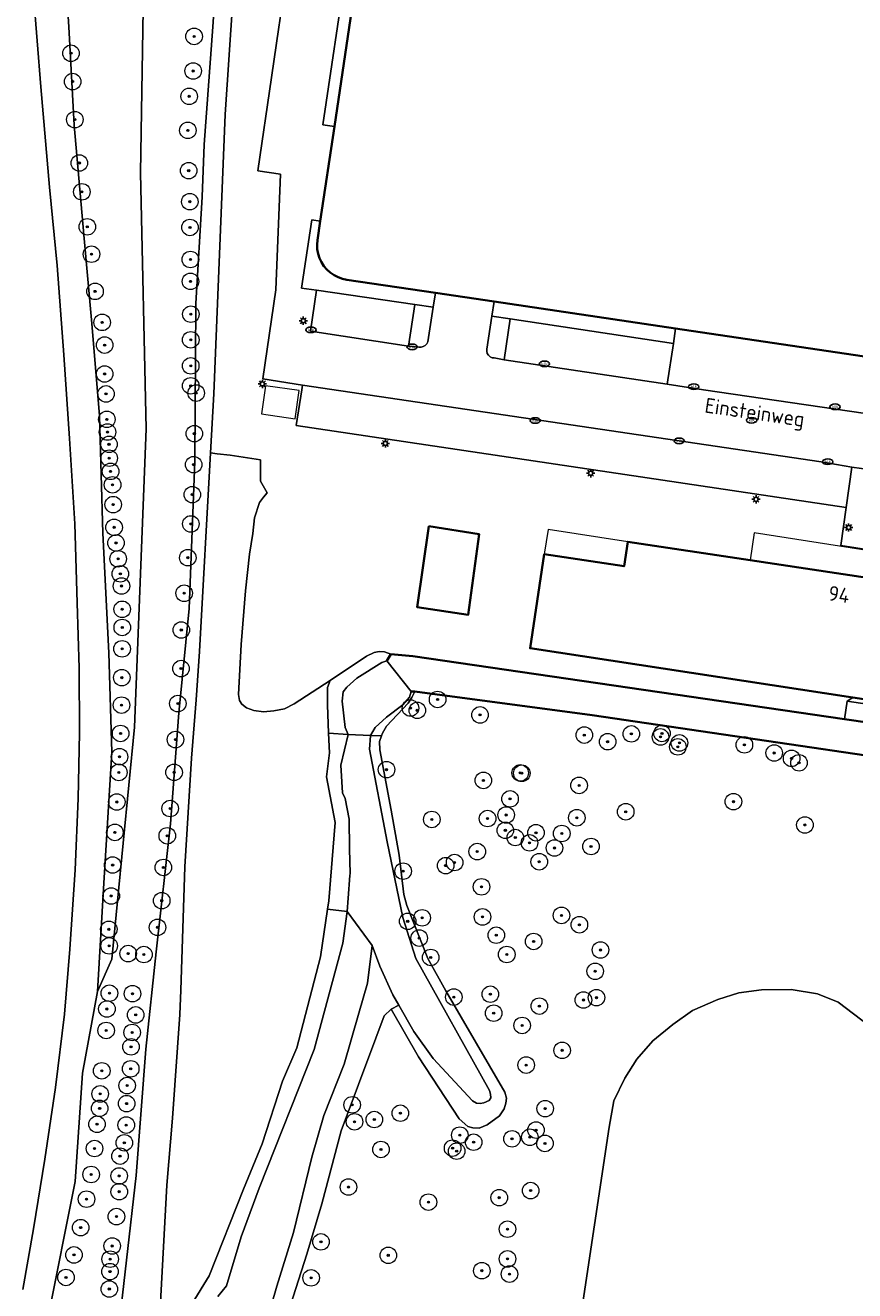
# Model space of a CAD drawing. Header units: metres. Extents: x 89394 to 92106, y 463550 to 466167.
# Tile 78 of 112: x 91162 to 91262, y 464641 to 464794. Entities that reach past the tile are written whole.
import ezdxf
from ezdxf.enums import TextEntityAlignment as Align

# ---------------------------------------------------------------- set-up
doc = ezdxf.new("R2010")
doc.units = ezdxf.units.M
for name, color, linetype, lineweight in [('B-PV-GK-BESCHOEIING-G', 253, 'OB-BESCHOEIING-BLOK', 35), ('B-PV-GR-BEPLANTING_CULTUUR_BOSPLANTSOEN-GV', 90, 'Continuous', 18), ('B-PV-GR-BOOM-S', 90, 'Continuous', 25), ('B-PV-GR-BOUWLAND_BRAAKLIGGEND-GV', 200, 'Continuous', 13), ('B-PV-GR-GROENVOORZIENING-GV', 80, 'Continuous', 18), ('B-PV-GR-STRUIK-GV', 90, 'Continuous', 13), ('B-PV-GW-TALUD_KRUIN-G', 90, 'Continuous', 18), ('B-PV-IE-MEUBILAIR-S', 7, 'Continuous', 25), ('B-PV-IE-TERREINAFSCHEIDING_KUNSTMATIG_HEKWERK-G', 20, 'IE-TERREINAFSCHEIDING_KUNSTMATIG-SO', 18), ('B-PV-OG-BEBOUWING-GV', 7, 'Continuous', 35), ('B-PV-OG-BEBOUWING-T18', 1, 'Continuous', 18), ('B-PV-OG-BEBOUWING_LUIFEL-GV', 7, 'Continuous', 18), ('B-PV-OG-TERREIN_BEGROEID-GV', 7, 'Continuous', 18), ('B-PV-OG-TERREIN_ERF-GV', 50, 'Continuous', 18), ('B-PV-OG-TERREIN_OEVER-GV', 7, 'Continuous', 18), ('B-PV-OG-TOPOGRAFIE-T18', 1, 'Continuous', 18), ('B-PV-OG-WATER_SLOOT-GV', 120, 'Continuous', 18), ('B-PV-VH-VERHARDING_BETONSTRAATSTEEN-GV', 190, 'Continuous', 18), ('B-PV-VH-VERHARDING_GESLOTEN-GV', 210, 'Continuous', 18), ('B-PV-VH-VERHARDING_HALFVERHARDING_GRIND-GV', 210, 'Continuous', 18), ('B-PV-VH-VERHARDING_OPEN_TEGEL-GV', 90, 'Continuous', 18), ('B-PV-VW-MARKERING_PICTOGRAM-G', 7, 'Continuous', 18)]:
    doc.layers.add(name, color=color, linetype=linetype, lineweight=lineweight)
doc.styles.add('NLCS-ISO', font='NLCS-ISO.ttf')
doc.styles.add('NLCS-ISO-M500-T18', font='NLCS-ISO.ttf', dxfattribs={"height": 0.9})
doc.linetypes.add('IE-TERREINAFSCHEIDING_KUNSTMATIG-SO', pattern='A,4,[82,NLCS.SHX,S=0.75,R=90,X=0,Y=0],4,-2', length=10)
doc.linetypes.add('OB-BESCHOEIING-BLOK', pattern='A,6,-1,[152,NLCS.SHX,S=2,R=0,X=-1,Y=0]', length=7)

# ---------------------------------------------------------------- blocks, each defined once
blk = doc.blocks.new('SIE-MEUBILAIR_PAAL_LICHTMAST-SO')
for points in [[(-0.62, 0), (-1, 0)], [(-0.71, 0.71), (-0.44, 0.44)], [(0, 1), (0, 0.62)], [(0.44, 0.44), (0.71, 0.71)], [(1, 0), (0.62, 0)], [(-0.71, -0.71), (-0.44, -0.44)], [(0, -0.62), (0, -1)], [(0.44, -0.44), (0.71, -0.71)]]:
    blk.add_lwpolyline(points)
blk.add_circle((0, 0), 0.5)
blk = doc.blocks.new('SIE-MEUBILAIR_PUT_KOLK-SO')
blk.add_ellipse((0, 0), major_axis=(1.25, 0), ratio=0.54)
at = {"style": 'NLCS-ISO'}
blk.add_text('klk', height=0.75, dxfattribs=at).set_placement((0.03, 0), align=Align.MIDDLE_CENTER)
blk = doc.blocks.new('SGR-BOOM_GBKN-SO')
at = {"linetype": 'ByBlock', "lineweight": 18}
h = blk.add_hatch(color=0, dxfattribs=at)
h.dxf.hatch_style = 1
edge = h.paths.add_edge_path()
edge.add_arc((0, 0), 0.25, 0, 360)
at = {"color": 0, "linetype": 'ByBlock', "lineweight": 18}
for radius in [2, 0.25]:
    blk.add_circle((0, 0), radius, dxfattribs=at)
at = {"color": 0, "linetype": 'ByBlock', "lineweight": 18, "style": 'NLCS-ISO'}
blk.add_attdef('SOORT', (2.5, 0), '', height=1.5, dxfattribs=at)

msp = doc.modelspace()

# ---------------------------------------------------------------- linework, layer by layer
at = {"layer": 'B-PV-GK-BESCHOEIING-G', "flags": 128}
for points in [[(91292.539, 464701.811), (91292.585, 464702.08), (91293.164, 464705.489), (91289.022, 464706.092), (91260.909, 464710.188), (91208.653, 464717.802), (91206.024, 464718.046), (91205.525, 464717.212)], [(91288.444, 464702.125), (91287.368, 464702.283), (91230.362, 464710.67), (91208.906, 464713.531), (91208.459, 464713.506)]]:
    msp.add_lwpolyline(points, dxfattribs=at)
at = {"layer": 'B-PV-GR-BEPLANTING_CULTUUR_BOSPLANTSOEN-GV', "flags": 128}
for points in [[(91287.368, 464702.283), (91230.362, 464710.67), (91208.906, 464713.531), (91208.529, 464712.801), (91208.084, 464712.117), (91205.5, 464709.348), (91204.984, 464708.482), (91204.864, 464708.143), (91204.627, 464707.476), (91204.66, 464706.488), (91206.06, 464699.167), (91207.002, 464693.736), (91207.562, 464688.975), (91207.936, 464687.661), (91210.495, 464681.244), (91212.651, 464677.336), (91219.799, 464665.097), (91219.996, 464664.359), (91219.919, 464663.74), (91219.704, 464663.054), (91219.165, 464662.234), (91217.659, 464661.151), (91216.689, 464660.75), (91215.909, 464660.759), (91215.314, 464660.928), (91214.269, 464661.86), (91209.335, 464669.363), (91206.063, 464675.134), (91205.202, 464674.33), (91204.202, 464671.632), (91199.992, 464660.401), (91197.653, 464651.599), (91195.844, 464645.516), (91193.198, 464637.192)], [(91223.677, 464602.627), (91232.414, 464660.856), (91232.97, 464664.03), (91234.318, 464666.795), (91235.75, 464669.066), (91237.711, 464671.271), (91240.107, 464673.265), (91242.507, 464674.968), (91245.55, 464676.283), (91248.117, 464677.087), (91250.856, 464677.465), (91254.432, 464677.498), (91257.619, 464676.977), (91260.111, 464675.955), (91289.125, 464653.932), (91445.953, 464630.633)]]:
    msp.add_lwpolyline(points, dxfattribs=at)
at = {"layer": 'B-PV-GR-BOUWLAND_BRAAKLIGGEND-GV', "flags": 128}
for points in [[(91264.618, 464730.528), (91260.468, 464731.169), (91261.107, 464735.774), (91194.56, 464745.66), (91195.225, 464750), (91195.31, 464750.56), (91190.52, 464751.31), (91192.104, 464762.078), (91192.66, 464776.079), (91189.931, 464776.474), (91191.565, 464787.757), (91192.472, 464793.851), (91193.656, 464801.914)], [(91186.878, 464797.108), (91185.951, 464783.269), (91184.582, 464749.504), (91184.186, 464742.362), (91185.013, 464742.257), (91186.586, 464742.076), (91190.244, 464741.515), (91190.225, 464738.966), (91191.042, 464737.531), (91190.594, 464737.03), (91190.12, 464736.368), (91189.509, 464734.529), (91189.314, 464732.637), (91188.906, 464730.112), (91188.437, 464725.709), (91187.919, 464719.216), (91187.567, 464713.158), (91187.718, 464712.444), (91187.965, 464712.005), (91188.557, 464711.561), (91189.425, 464711.228), (91190.595, 464711.076), (91191.859, 464711.174), (91193.125, 464711.434), (91194.327, 464712.039), (91198.685, 464714.833), (91203.081, 464717.807), (91203.982, 464718.255), (91204.581, 464718.339), (91205.223, 464718.308), (91206.024, 464718.046), (91208.653, 464717.802), (91260.909, 464710.188), (91261.222, 464712.335), (91261.9, 464712.815), (91222.851, 464718.754), (91224.575, 464730.123), (91234.225, 464728.669), (91234.672, 464731.635), (91249.47, 464729.406), (91263.664, 464727.268)], [(91181.956, 464639.553), (91184.04, 464642.882), (91188.178, 464653.343), (91190.431, 464658.832), (91192.894, 464666.408), (91194.617, 464670.431), (91197.495, 464681.445), (91198.348, 464687.222), (91198.494, 464688.208), (91199.042, 464694.702), (91199.254, 464697.669), (91198.237, 464703.22), (91198.578, 464706.1), (91198.483, 464708.483), (91198.345, 464711.915), (91198.36, 464713.989), (91198.685, 464714.833), (91194.327, 464712.039), (91193.125, 464711.434), (91191.859, 464711.174), (91190.595, 464711.076), (91189.425, 464711.228), (91188.557, 464711.561), (91187.965, 464712.005), (91187.718, 464712.444), (91187.567, 464713.158), (91187.919, 464719.216), (91188.437, 464725.709), (91188.906, 464730.112), (91189.314, 464732.637), (91189.509, 464734.529), (91190.12, 464736.368), (91190.594, 464737.03), (91191.042, 464737.531), (91190.225, 464738.966), (91190.244, 464741.515), (91186.586, 464742.076), (91185.013, 464742.257), (91184.186, 464742.362), (91182.855, 464718.339), (91182.437, 464712.533), (91181.893, 464705.447), (91181.07, 464692.327), (91180.619, 464677.395), (91180.486, 464674.459), (91179.583, 464661.957), (91178.922, 464653.827), (91178.003, 464637.444)]]:
    msp.add_lwpolyline(points, dxfattribs=at)
msp.add_lwpolyline([(91210.617, 464733.5), (91216.675, 464732.554), (91215.377, 464722.809), (91209.19, 464723.736)], close=True, dxfattribs=at)
at = {"layer": 'B-PV-GR-GROENVOORZIENING-GV', "flags": 128}
for points in [[(91164.471, 464637.517), (91167.808, 464654.289), (91168.711, 464667.375), (91170.521, 464677.245), (91171.277, 464690.339), (91172.256, 464706.171), (91171.905, 464718.193), (91171.148, 464732.66), (91170.742, 464746.857), (91169.821, 464758.011), (91168.874, 464768.734), (91167.697, 464781.979), (91167.047, 464793.883), (91166.183, 464807.407), (91165.499, 464819.008), (91165.472, 464829.919), (91165.509, 464841.139), (91166.098, 464854.078), (91166.671, 464866.737), (91167.505, 464875.838), (91163.694, 464876.842), (91163.206, 464871.752), (91162.267, 464862.71), (91161.633, 464853.85)], [(91161.553, 464818.085), (91161.993, 464809.406), (91162.786, 464797.785), (91163.66, 464786.612), (91164.704, 464774.479), (91165.65, 464765.035), (91166.445, 464754.229), (91167.122, 464744.097), (91167.758, 464733.795), (91168.053, 464724.247), (91168.306, 464716.339), (91168.334, 464708.52), (91168.187, 464700.588), (91167.8, 464691.981), (91167.171, 464682.391), (91166.536, 464674.528), (91165.428, 464665.66), (91164.149, 464656.969), (91162.785, 464648.57), (91161.474, 464641.238)], [(91185.839, 464814.908), (91184.479, 464793.87), (91183.424, 464779.658), (91183.172, 464773.309), (91182.411, 464760.426), (91182.274, 464741.325), (91181.593, 464723.564), (91180.345, 464710.948), (91179.333, 464697.508), (91177.617, 464682.044), (91176.371, 464670.29), (91175.177, 464655.026), (91172.876, 464634.546)], [(91178.003, 464637.444), (91178.922, 464653.827), (91179.583, 464661.957), (91180.486, 464674.459), (91180.619, 464677.395), (91181.07, 464692.327), (91181.893, 464705.447), (91182.437, 464712.533), (91182.855, 464718.339), (91184.186, 464742.362), (91184.582, 464749.504), (91185.951, 464783.269), (91186.878, 464797.108)]]:
    msp.add_lwpolyline(points, dxfattribs=at)
at = {"layer": 'B-PV-GR-STRUIK-GV', "flags": 128}
msp.add_lwpolyline([(91167.505, 464875.838), (91166.671, 464866.737), (91166.098, 464854.078), (91165.509, 464841.139), (91165.472, 464829.919), (91165.499, 464819.008), (91166.183, 464807.407), (91167.047, 464793.883), (91167.697, 464781.979), (91168.874, 464768.734), (91169.821, 464758.011), (91170.742, 464746.857), (91171.148, 464732.66), (91171.905, 464718.193), (91172.256, 464706.171), (91171.277, 464690.339), (91170.521, 464677.245), (91172.234, 464681.167), (91174.982, 464709.203), (91176.415, 464745.262), (91175.724, 464776.218), (91176.407, 464818.22), (91178.848, 464872.549)], close=True, dxfattribs=at)
for points in [[(91176.407, 464818.22), (91175.724, 464776.218), (91176.415, 464745.262), (91174.982, 464709.203), (91172.234, 464681.167), (91170.521, 464677.245), (91168.711, 464667.375), (91167.808, 464654.289), (91164.471, 464637.517)], [(91172.876, 464634.546), (91175.177, 464655.026), (91176.371, 464670.29), (91177.617, 464682.044), (91179.333, 464697.508), (91180.345, 464710.948), (91181.593, 464723.564), (91182.274, 464741.325), (91182.411, 464760.426), (91183.172, 464773.309), (91183.424, 464779.658), (91184.479, 464793.87), (91185.839, 464814.908)]]:
    msp.add_lwpolyline(points, dxfattribs=at)
at = {"layer": 'B-PV-GW-TALUD_KRUIN-G', "flags": 128}
msp.add_lwpolyline([(91167.505, 464875.838), (91166.671, 464866.737), (91166.098, 464854.078), (91165.509, 464841.139), (91165.472, 464829.919), (91165.499, 464819.008), (91166.183, 464807.407), (91167.047, 464793.883), (91167.697, 464781.979), (91168.874, 464768.734), (91169.821, 464758.011), (91170.742, 464746.857), (91171.148, 464732.66), (91171.905, 464718.193), (91172.256, 464706.171), (91171.277, 464690.339), (91170.521, 464677.245)], dxfattribs=at)
at = {"layer": 'B-PV-IE-TERREINAFSCHEIDING_KUNSTMATIG_HEKWERK-G', "flags": 128}
for points in [[(91243.836, 464750), (91291.586, 464743.006), (91298.874, 464741.938)], [(91232.414, 464660.856), (91232.97, 464664.03), (91234.318, 464666.795), (91235.75, 464669.066), (91237.711, 464671.271), (91240.107, 464673.265), (91242.507, 464674.968), (91245.55, 464676.283), (91248.117, 464677.087), (91250.856, 464677.465), (91254.432, 464677.498), (91257.619, 464676.977), (91260.111, 464675.955)]]:
    msp.add_lwpolyline(points, dxfattribs=at)
at = {"layer": 'B-PV-OG-BEBOUWING-GV', "flags": 128}
msp.add_lwpolyline([(91204.884, 464820.222), (91199.175, 464781.835), (91197.471, 464770.379), (91197.132, 464768.102), (91197.086, 464767.55), (91197.112, 464766.996), (91197.211, 464766.45), (91197.38, 464765.922), (91197.617, 464765.421), (91197.917, 464764.955), (91198.276, 464764.532), (91198.686, 464764.16), (91199.142, 464763.845), (91199.636, 464763.592), (91200.158, 464763.406), (91200.7, 464763.29), (91211.398, 464761.705), (91218.499, 464760.653), (91240.46, 464757.4), (91282.621, 464751.154)], dxfattribs=at)
for points in [[(91210.617, 464733.5), (91209.19, 464723.736), (91215.377, 464722.809), (91216.675, 464732.554)], [(91288.005, 464723.578), (91285.89, 464723.898), (91278.188, 464725.066), (91277.151, 464725.223), (91270.313, 464726.26), (91269.254, 464726.421), (91264.095, 464727.203), (91263.664, 464727.268), (91249.47, 464729.406), (91234.672, 464731.635), (91234.225, 464728.669), (91224.575, 464730.123), (91222.851, 464718.754), (91261.9, 464712.815), (91286.688, 464709.05), (91287.42, 464713.903), (91287.91, 464717.15), (91288.071, 464718.217), (91288.86, 464723.448)]]:
    msp.add_lwpolyline(points, close=True, dxfattribs=at)
at = {"layer": 'B-PV-OG-BEBOUWING_LUIFEL-GV', "flags": 128}
for points in [[(91190.344, 464747.076), (91194.438, 464746.495), (91194.921, 464749.891), (91190.827, 464750.472)], [(91224.575, 464730.123), (91234.225, 464728.669), (91234.672, 464731.635), (91225.025, 464733.089)], [(91264.15, 464730.494), (91249.964, 464732.687), (91249.47, 464729.406), (91263.664, 464727.268)]]:
    msp.add_lwpolyline(points, close=True, dxfattribs=at)
at = {"layer": 'B-PV-OG-TERREIN_BEGROEID-GV', "flags": 128}
for points in [[(91204.884, 464820.222), (91203.498, 464820.428), (91197.789, 464782.042), (91199.175, 464781.835)], [(91264.11, 464740.334), (91261.784, 464740.656), (91261.107, 464735.774), (91260.468, 464731.169), (91264.618, 464730.528), (91292.837, 464726.173), (91298.358, 464725.35), (91299.845, 464735.169), (91294.111, 464736.016), (91293.32, 464730.999), (91263.404, 464735.425)], [(91298.087, 464723.566), (91291.469, 464724.547), (91291.239, 464722.923), (91289.981, 464714.15), (91296.561, 464713.141), (91295.669, 464707.176), (91261.222, 464712.335), (91260.909, 464710.188), (91289.022, 464706.092), (91293.164, 464705.489), (91292.585, 464702.08), (91295.985, 464701.502), (91296.961, 464707.695), (91298.82, 464719.483), (91298.317, 464719.544), (91298.466, 464720.539), (91297.963, 464720.612), (91298.04, 464721.102), (91297.691, 464721.166)]]:
    msp.add_lwpolyline(points, close=True, dxfattribs=at)
msp.add_lwpolyline([(91445.953, 464630.633), (91289.125, 464653.932), (91260.111, 464675.955), (91257.619, 464676.977), (91254.432, 464677.498), (91250.856, 464677.465), (91248.117, 464677.087), (91245.55, 464676.283), (91242.507, 464674.968), (91240.107, 464673.265), (91237.711, 464671.271), (91235.75, 464669.066), (91234.318, 464666.795), (91232.97, 464664.03), (91232.414, 464660.856), (91223.677, 464602.627)], dxfattribs=at)
at = {"layer": 'B-PV-OG-TERREIN_ERF-GV', "flags": 128}
for points in [[(91211.136, 464759.987), (91208.9, 464760.311), (91208.16, 464755.28), (91209.39, 464755.13), (91209.667, 464755.143), (91209.932, 464755.225), (91210.169, 464755.37), (91210.362, 464755.569), (91210.5, 464755.81)], [(91220.46, 464758.56), (91218.23, 464758.895), (91217.621, 464754.91), (91217.611, 464754.645), (91217.679, 464754.389), (91217.818, 464754.163), (91218.017, 464753.987), (91218.257, 464753.876), (91218.52, 464753.84), (91219.7, 464753.62)]]:
    msp.add_lwpolyline(points, close=True, dxfattribs=at)
at = {"layer": 'B-PV-OG-TERREIN_OEVER-GV', "flags": 128}
for points in [[(91205.525, 464717.212), (91206.024, 464718.046), (91205.223, 464718.308), (91204.581, 464718.339), (91203.982, 464718.255), (91203.081, 464717.807), (91198.685, 464714.833), (91198.36, 464713.989), (91198.345, 464711.915), (91198.483, 464708.483), (91200.838, 464708.326), (91200.483, 464709.153), (91200.125, 464712.356), (91200.246, 464713.47), (91200.674, 464714.04), (91201.892, 464715.144), (91204.927, 464717.036)], [(91208.906, 464713.531), (91208.459, 464713.506), (91208.267, 464712.82), (91207.476, 464711.913), (91205.485, 464710.425), (91204.093, 464709.158), (91203.566, 464708.221), (91204.864, 464708.143), (91204.984, 464708.482), (91205.5, 464709.348), (91208.084, 464712.117), (91208.529, 464712.801)], [(91200.838, 464708.326), (91198.483, 464708.483), (91198.578, 464706.1), (91198.237, 464703.22), (91199.254, 464697.669), (91199.042, 464694.702), (91198.494, 464688.208), (91198.348, 464687.222), (91200.714, 464686.919), (91200.844, 464688.532), (91201.066, 464691.291), (91201.084, 464691.519), (91201.004, 464694.482), (91200.948, 464698.097), (91200.475, 464700.569), (91200.166, 464701.268), (91199.975, 464704.602)], [(91204.864, 464708.143), (91203.566, 464708.221), (91203.53, 464708.156), (91203.418, 464706.552), (91205.569, 464695.334), (91207.471, 464686.182), (91209.014, 464681.255), (91217.932, 464665.298), (91218.061, 464664.838), (91218.11, 464664.403), (91217.9, 464664.08), (91217.271, 464663.806), (91216.82, 464663.725), (91216.384, 464663.757), (91215.868, 464664.048), (91211.126, 464669.161), (91208.771, 464672.419), (91206.962, 464675.618), (91206.063, 464675.134), (91209.335, 464669.363), (91214.269, 464661.86), (91215.314, 464660.928), (91215.909, 464660.759), (91216.689, 464660.75), (91217.659, 464661.151), (91219.165, 464662.234), (91219.704, 464663.054), (91219.919, 464663.74), (91219.996, 464664.359), (91219.799, 464665.097), (91212.651, 464677.336), (91210.495, 464681.244), (91207.936, 464687.661), (91207.562, 464688.975), (91207.002, 464693.736), (91206.06, 464699.167), (91204.66, 464706.488), (91204.627, 464707.476)]]:
    msp.add_lwpolyline(points, close=True, dxfattribs=at)
for points in [[(91185.094, 464640.389), (91186.115, 464641.67), (91187.918, 464647.588), (91190.088, 464653.459), (91196.742, 464670.25), (91200.197, 464683.078), (91200.714, 464686.919), (91198.348, 464687.222), (91197.495, 464681.445), (91194.617, 464670.431), (91192.894, 464666.408), (91190.431, 464658.832), (91188.178, 464653.343), (91184.04, 464642.882), (91181.956, 464639.553)], [(91193.198, 464637.192), (91195.844, 464645.516), (91197.653, 464651.599), (91199.992, 464660.401), (91204.202, 464671.632), (91205.202, 464674.33), (91206.063, 464675.134), (91206.962, 464675.618), (91206.255, 464676.87), (91204.678, 464680.308), (91203.741, 464682.833), (91203.165, 464678.25), (91202.121, 464674.62), (91200.375, 464668.47), (91197.915, 464662.276), (91196.461, 464657.245), (91194.243, 464648.133), (91192.207, 464641.617), (91188.795, 464629.73)]]:
    msp.add_lwpolyline(points, dxfattribs=at)
at = {"layer": 'B-PV-OG-WATER_SLOOT-GV', "flags": 128}
for points in [[(91208.459, 464713.506), (91205.525, 464717.212), (91204.927, 464717.036), (91201.892, 464715.144), (91200.674, 464714.04), (91200.246, 464713.47), (91200.125, 464712.356), (91200.483, 464709.153), (91200.838, 464708.326), (91203.566, 464708.221), (91204.093, 464709.158), (91205.485, 464710.425), (91207.476, 464711.913), (91208.267, 464712.82)], [(91260.909, 464710.188), (91208.653, 464717.802), (91206.024, 464718.046), (91205.525, 464717.212), (91208.459, 464713.506), (91208.906, 464713.531), (91230.362, 464710.67), (91287.368, 464702.283), (91288.444, 464702.125), (91289.022, 464706.092)], [(91203.566, 464708.221), (91200.838, 464708.326), (91199.975, 464704.602), (91200.166, 464701.268), (91200.475, 464700.569), (91200.948, 464698.097), (91201.004, 464694.482), (91201.084, 464691.519), (91201.066, 464691.291), (91200.844, 464688.532), (91200.714, 464686.919), (91203.741, 464682.833), (91204.678, 464680.308), (91206.255, 464676.87), (91206.962, 464675.618), (91208.771, 464672.419), (91211.126, 464669.161), (91215.868, 464664.048), (91216.384, 464663.757), (91216.82, 464663.725), (91217.271, 464663.806), (91217.9, 464664.08), (91218.11, 464664.403), (91218.061, 464664.838), (91217.932, 464665.298), (91209.014, 464681.255), (91207.471, 464686.182), (91205.569, 464695.334), (91203.418, 464706.552), (91203.53, 464708.156)]]:
    msp.add_lwpolyline(points, close=True, dxfattribs=at)
msp.add_lwpolyline([(91188.795, 464629.73), (91192.207, 464641.617), (91194.243, 464648.133), (91196.461, 464657.245), (91197.915, 464662.276), (91200.375, 464668.47), (91202.121, 464674.62), (91203.165, 464678.25), (91203.741, 464682.833), (91200.714, 464686.919), (91200.197, 464683.078), (91196.742, 464670.25), (91190.088, 464653.459), (91187.918, 464647.588), (91186.115, 464641.67), (91185.094, 464640.389)], dxfattribs=at)
at = {"layer": 'B-PV-VH-VERHARDING_BETONSTRAATSTEEN-GV', "flags": 128}
for points in [[(91291.586, 464743.006), (91243.836, 464750), (91239.449, 464750.658), (91219.7, 464753.62), (91218.52, 464753.84), (91218.257, 464753.876), (91218.017, 464753.987), (91217.818, 464754.163), (91217.679, 464754.389), (91217.611, 464754.645), (91217.621, 464754.91), (91218.23, 464758.895), (91218.499, 464760.653), (91211.398, 464761.705), (91211.136, 464759.987), (91210.5, 464755.81), (91210.362, 464755.569), (91210.169, 464755.37), (91209.932, 464755.225), (91209.667, 464755.143), (91209.39, 464755.13), (91208.16, 464755.28), (91196.28, 464757.09), (91197.03, 464762.029), (91195.209, 464762.293), (91196.432, 464770.534), (91197.471, 464770.379), (91199.175, 464781.835), (91197.789, 464782.042), (91203.498, 464820.428)], [(91193.656, 464801.914), (91192.472, 464793.851), (91191.565, 464787.757), (91189.931, 464776.474), (91192.66, 464776.079), (91192.104, 464762.078), (91190.52, 464751.31), (91195.31, 464750.56), (91258.068, 464741.279), (91261.784, 464740.656), (91264.11, 464740.334)]]:
    msp.add_lwpolyline(points, dxfattribs=at)
for points in [[(91208.9, 464760.311), (91197.03, 464762.029), (91196.28, 464757.09), (91208.16, 464755.28)], [(91218.499, 464760.653), (91218.23, 464758.895), (91220.46, 464758.56), (91240.189, 464755.594), (91240.46, 464757.4)], [(91240.189, 464755.594), (91220.46, 464758.56), (91219.7, 464753.62), (91239.449, 464750.658)], [(91261.784, 464740.656), (91258.068, 464741.279), (91195.31, 464750.56), (91195.225, 464750), (91194.56, 464745.66), (91261.107, 464735.774)]]:
    msp.add_lwpolyline(points, close=True, dxfattribs=at)
at = {"layer": 'B-PV-VH-VERHARDING_GESLOTEN-GV', "flags": 128}
msp.add_lwpolyline([(91161.474, 464641.238), (91162.785, 464648.57), (91164.149, 464656.969), (91165.428, 464665.66), (91166.536, 464674.528), (91167.171, 464682.391), (91167.8, 464691.981), (91168.187, 464700.588), (91168.334, 464708.52), (91168.306, 464716.339), (91168.053, 464724.247), (91167.758, 464733.795), (91167.122, 464744.097), (91166.445, 464754.229), (91165.65, 464765.035), (91164.704, 464774.479), (91163.66, 464786.612), (91162.786, 464797.785), (91161.993, 464809.406), (91161.553, 464818.085)], dxfattribs=at)
at = {"layer": 'B-PV-VH-VERHARDING_HALFVERHARDING_GRIND-GV', "flags": 128}
msp.add_lwpolyline([(91289.981, 464714.15), (91289.888, 464713.53), (91295.942, 464712.617), (91295.21, 464707.774), (91286.688, 464709.05), (91261.9, 464712.815), (91261.222, 464712.335), (91295.669, 464707.176), (91296.561, 464713.141)], close=True, dxfattribs=at)
at = {"layer": 'B-PV-VH-VERHARDING_OPEN_TEGEL-GV', "flags": 128}
msp.add_lwpolyline([(91211.398, 464761.705), (91200.7, 464763.29), (91200.158, 464763.406), (91199.636, 464763.592), (91199.142, 464763.845), (91198.686, 464764.16), (91198.276, 464764.532), (91197.917, 464764.955), (91197.617, 464765.421), (91197.38, 464765.922), (91197.211, 464766.45), (91197.112, 464766.996), (91197.086, 464767.55), (91197.132, 464768.102), (91197.471, 464770.379), (91196.432, 464770.534), (91195.209, 464762.293), (91197.03, 464762.029), (91208.9, 464760.311), (91211.136, 464759.987)], close=True, dxfattribs=at)
msp.add_lwpolyline([(91282.621, 464751.154), (91240.46, 464757.4), (91240.189, 464755.594), (91239.449, 464750.658), (91243.836, 464750), (91291.586, 464743.006)], dxfattribs=at)
at = {"layer": 'B-PV-VW-MARKERING_PICTOGRAM-G', "flags": 128}
for points in [[(91196.28, 464757.09), (91208.16, 464755.28)], [(91219.7, 464753.62), (91239.449, 464750.658)], [(91261.784, 464740.656), (91258.068, 464741.279), (91195.31, 464750.56)]]:
    msp.add_lwpolyline(points, dxfattribs=at)

# ---------------------------------------------------------------- block references
at = {"layer": 'B-PV-GR-BOOM-S', "xscale": 0.5, "yscale": 0.5, "zscale": 0.5}
for p in [(91182.203, 464792.716), (91167.311, 464790.68), (91182.091, 464788.538), (91167.508, 464787.254), (91181.61, 464785.469), (91167.775, 464782.657), (91181.45, 464781.357), (91168.323, 464777.409), (91181.549, 464776.487), (91168.629, 464773.926), (91181.684, 464772.736), (91169.283, 464769.699), (91181.709, 464769.623), (91169.793, 464766.388), (91181.76, 464765.748), (91181.763, 464763.102), (91170.222, 464761.892), (91181.818, 464759.131), (91171.084, 464758.145), (91171.382, 464755.401), (91181.8, 464756.04), (91181.798, 464752.887), (91171.38, 464751.91), (91171.547, 464749.497), (91181.797, 464750.479), (91182.459, 464749.599), (91171.647, 464746.42), (91171.726, 464744.886), (91182.234, 464744.693), (91171.91, 464743.403), (91171.935, 464741.724), (91172.101, 464740.132), (91182.151, 464740.948), (91172.342, 464738.512), (91181.99, 464737.322), (91172.417, 464736.114), (91172.524, 464733.364), (91181.812, 464733.777), (91172.762, 464731.48), (91173.018, 464729.561), (91181.44, 464729.7), (91173.283, 464727.747), (91173.419, 464726.274), (91181, 464725.398), (91173.504, 464723.462), (91173.515, 464721.263), (91180.659, 464720.96), (91173.491, 464718.681), (91180.621, 464716.293), (91173.459, 464715.195), (91173.424, 464711.873), (91180.23, 464712.062), (91208.379, 464711.521), (91209.21, 464711.243), (91211.667, 464712.559), (91216.801, 464710.692), (91173.314, 464708.45), (91229.413, 464708.25), (91235.107, 464708.397), (91238.629, 464708.03), (91238.812, 464708.453), (91179.952, 464707.706), (91232.236, 464707.451), (91240.731, 464706.826), (91240.922, 464707.307), (91248.783, 464707.071), (91173.187, 464705.636), (91252.391, 464706.09), (91254.495, 464705.435), (91173.099, 464703.741), (91179.784, 464703.746), (91205.486, 464704.075), (91221.661, 464703.679), (91221.857, 464703.638), (91255.392, 464704.9), (91217.204, 464702.771), (91228.782, 464702.169), (91220.431, 464700.538), (91172.85, 464700.166), (91179.303, 464699.371), (91234.425, 464698.985), (91247.455, 464700.207), (91210.965, 464698.052), (91217.712, 464698.161), (91219.962, 464698.595), (91228.507, 464698.26), (91256.104, 464697.387), (91172.623, 464696.488), (91178.96, 464696.078), (91219.863, 464696.736), (91221.068, 464695.865), (91223.568, 464696.443), (91226.686, 464696.356), (91222.79, 464695.221), (91225.801, 464694.602), (91230.228, 464694.783), (91213.722, 464692.844), (91216.461, 464694.168), (91223.963, 464692.942), (91172.349, 464692.542), (91178.489, 464692.248), (91207.493, 464691.802), (91212.642, 464692.473), (91216.979, 464689.91), (91172.182, 464688.803), (91178.289, 464688.236), (91208.047, 464685.74), (91209.791, 464686.16), (91217.098, 464686.27), (91226.651, 464686.452), (91228.82, 464685.321), (91171.885, 464684.773), (91177.784, 464685.01), (91209.442, 464683.71), (91218.765, 464684.058), (91171.929, 464682.768), (91223.285, 464683.303), (91231.37, 464682.273), (91174.234, 464681.835), (91176.136, 464681.72), (91210.832, 464681.37), (91220.03, 464681.728), (91230.734, 464679.696), (91171.96, 464677.048), (91174.753, 464676.987), (91213.622, 464676.579), (91218.049, 464676.926), (91229.305, 464676.224), (91230.883, 464676.512), (91171.656, 464675.142), (91175.14, 464674.423), (91218.449, 464674.634), (91223.974, 464675.488), (91221.893, 464673.15), (91171.562, 464672.543), (91174.71, 464672.299), (91174.576, 464670.559), (91226.733, 464670.14), (91222.382, 464668.356), (91171.033, 464667.666), (91174.538, 464667.907), (91174.101, 464665.879), (91170.84, 464664.874), (91174.041, 464663.699), (91170.78, 464663.125), (91201.324, 464663.55), (91207.161, 464662.541), (91224.683, 464663.094), (91170.462, 464661.206), (91173.995, 464661.104), (91201.616, 464661.502), (91204.007, 464661.776), (91214.349, 464659.887), (91216.028, 464659.036), (91220.67, 464659.445), (91222.832, 464659.633), (91223.573, 464660.5), (91170.162, 464658.27), (91173.764, 464658.964), (91204.812, 464658.159), (91213.481, 464658.317), (91213.972, 464657.948), (91224.652, 464658.886), (91173.243, 464657.352), (91169.75, 464655.132), (91173.146, 464654.955), (91173.151, 464653.051), (91200.878, 464653.614), (91222.921, 464653.187), (91169.19, 464652.149), (91210.555, 464651.79), (91219.124, 464652.332), (91172.806, 464650.041), (91168.484, 464648.71), (91220.115, 464648.517), (91197.558, 464646.987), (91167.674, 464645.408), (91172.297, 464646.489), (91205.7, 464645.357), (91172.049, 464644.896), (91220.121, 464644.926), (91166.706, 464642.684), (91172.027, 464643.389), (91196.362, 464642.634), (91217.016, 464643.503), (91220.361, 464643.092), (91171.946, 464641.288)]:
    msp.add_blockref('SGR-BOOM_GBKN-SO', p, dxfattribs=at)
at = {"layer": 'B-PV-IE-MEUBILAIR-S', "xscale": 0.5, "yscale": 0.5, "zscale": 0.5}
for name, p in [('SIE-MEUBILAIR_PAAL_LICHTMAST-SO', (91195.419, 464758.341)), ('SIE-MEUBILAIR_PUT_KOLK-SO', (91196.342, 464757.247)), ('SIE-MEUBILAIR_PUT_KOLK-SO', (91208.581, 464755.181)), ('SIE-MEUBILAIR_PUT_KOLK-SO', (91224.591, 464753.137)), ('SIE-MEUBILAIR_PAAL_LICHTMAST-SO', (91190.472, 464750.711)), ('SIE-MEUBILAIR_PUT_KOLK-SO', (91242.651, 464750.372)), ('SIE-MEUBILAIR_PUT_KOLK-SO', (91259.746, 464747.942)), ('SIE-MEUBILAIR_PUT_KOLK-SO', (91223.476, 464746.28)), ('SIE-MEUBILAIR_PUT_KOLK-SO', (91249.652, 464746.313)), ('SIE-MEUBILAIR_PAAL_LICHTMAST-SO', (91205.345, 464743.512)), ('SIE-MEUBILAIR_PUT_KOLK-SO', (91240.899, 464743.818)), ('SIE-MEUBILAIR_PUT_KOLK-SO', (91258.863, 464741.3)), ('SIE-MEUBILAIR_PAAL_LICHTMAST-SO', (91230.185, 464739.908)), ('SIE-MEUBILAIR_PAAL_LICHTMAST-SO', (91250.191, 464736.756)), ('SIE-MEUBILAIR_PAAL_LICHTMAST-SO', (91261.398, 464733.348))]:
    msp.add_blockref(name, p, dxfattribs=at)

# ---------------------------------------------------------------- texts
at = {"layer": 'B-PV-OG-BEBOUWING-T18', "style": 'NLCS-ISO-M500-T18'}
msp.add_text('94', height=1.8, rotation=351.4, dxfattribs=at).set_placement((91260.236, 464725.256), align=Align.MIDDLE)
at = {"layer": 'B-PV-OG-TOPOGRAFIE-T18', "style": 'NLCS-ISO-M500-T18'}
msp.add_text('Einsteinweg', height=1.8, rotation=351.7, dxfattribs=at).set_placement((91250.003, 464747.005), align=Align.MIDDLE)

doc.saveas('drawing.dxf')
